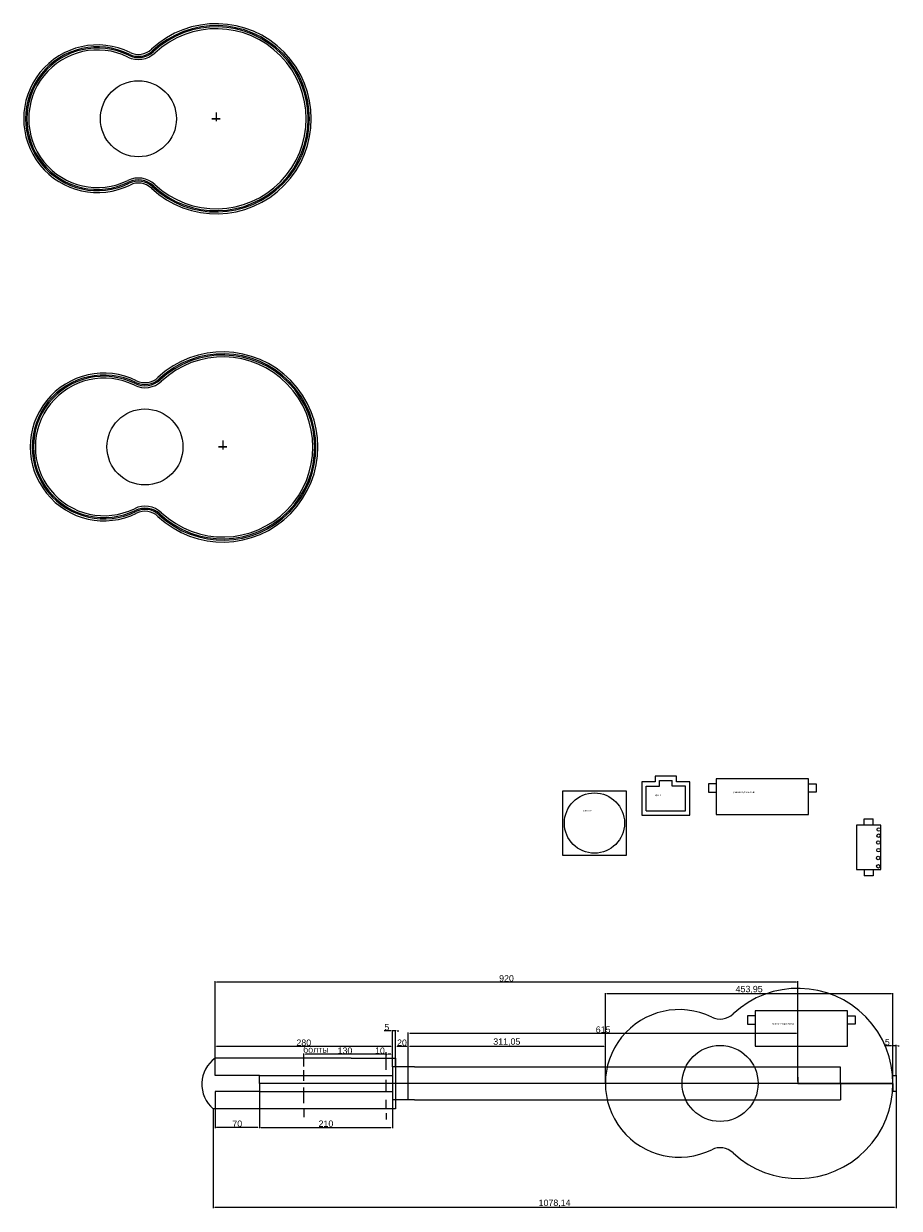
# Model space of a CAD drawing. Header units: millimetres. Extents: x 788 to 3573, y -887 to 1394.
# Tile 2 of 2: x 2191 to 3573, y -887 to 982. Entities that reach past the tile are written whole.
import ezdxf

# ---------------------------------------------------------------- set-up
doc = ezdxf.new("R2010")
doc.units = ezdxf.units.MM
doc.styles.get("Standard").update_dxf_attribs({"font": 'arial.ttf'})
doc.dimstyles.new('ISO-25', dxfattribs={"dimtxt": 2.5, "dimasz": 2.5, "dimexe": 1.25, "dimexo": 0.625, "dimtad": 1, "dimtxsty": 'Standard', "dimcen": 2.5, "dimadec": 0, "dimazin": 0, "dimtfac": 1, "dimtmove": 0, "dimatfit": 3, "dimfxl": 1, "dimarcsym": 0})

# ---------------------------------------------------------------- blocks, each defined once
blk = doc.blocks.new('*D44')
at = {"color": 0, "lineweight": -2}
for p, q in [((2797.7, -662.5), (2797.7, -630)), ((3106.3, -631.3), (2800.2, -631.3)), ((3108.8, -689.1), (3108.8, -630))]:
    blk.add_line(p, q, dxfattribs=at)
at = {"color": 0}
for points in [[(2800.2, -630.8), (2800.2, -631.7), (2797.7, -631.3)], [(3106.3, -630.8), (3106.3, -631.7), (3108.8, -631.3)]]:
    blk.add_solid(points, dxfattribs=at)
at = {"layer": 'Defpoints', "color": 0}
for p in [(2797.7, -631.3), (2797.7, -663.1), (3108.8, -689.7)]:
    blk.add_point(p, dxfattribs=at)
at = {"color": 0, "insert": (2953.2, -624.6), "char_height": 10, "attachment_point": 5}
blk.add_mtext('311,05', dxfattribs=at)
blk = doc.blocks.new('*D40')
at = {"color": 0, "lineweight": -2}
for p, q in [((2797.7, -662.5), (2797.7, -609.4)), ((2800.2, -610.6), (3410.2, -610.6)), ((3412.7, -686.6), (3412.7, -609.4))]:
    blk.add_line(p, q, dxfattribs=at)
at = {"color": 0}
for points in [[(2800.2, -610.2), (2800.2, -611), (2797.7, -610.6)], [(3410.2, -610.2), (3410.2, -611), (3412.7, -610.6)]]:
    blk.add_solid(points, dxfattribs=at)
at = {"layer": 'Defpoints', "color": 0}
for p in [(3412.7, -610.6), (2797.7, -663.1), (3412.7, -687.2)]:
    blk.add_point(p, dxfattribs=at)
at = {"color": 0, "insert": (3105.2, -604.9), "char_height": 10, "attachment_point": 5}
blk.add_mtext('615', dxfattribs=at)
blk = doc.blocks.new('*D41')
at = {"color": 0, "lineweight": -2}
for p, q in [((3567.7, -702.8), (3567.7, -886.8)), ((2489.6, -730.3), (2489.6, -886.8)), ((3565.2, -885.5), (2492.1, -885.5))]:
    blk.add_line(p, q, dxfattribs=at)
at = {"color": 0}
for points in [[(2492.1, -885.1), (2492.1, -885.9), (2489.6, -885.5)], [(3565.2, -885.1), (3565.2, -885.9), (3567.7, -885.5)]]:
    blk.add_solid(points, dxfattribs=at)
at = {"layer": 'Defpoints', "color": 0}
for p in [(3567.7, -702.2), (2489.6, -729.7), (2489.6, -885.5)]:
    blk.add_point(p, dxfattribs=at)
at = {"color": 0, "insert": (3028.6, -878.9), "char_height": 10, "attachment_point": 5}
blk.add_mtext('1078,14', dxfattribs=at)
blk = doc.blocks.new('*D42')
at = {"color": 0, "lineweight": -2}
for p, q in [((2777.7, -663.1), (2777.7, -630)), ((2795.2, -631.3), (2780.2, -631.3)), ((2797.7, -663.1), (2797.7, -630))]:
    blk.add_line(p, q, dxfattribs=at)
at = {"color": 0}
for points in [[(2780.2, -630.8), (2780.2, -631.7), (2777.7, -631.3)], [(2795.2, -630.8), (2795.2, -631.7), (2797.7, -631.3)]]:
    blk.add_solid(points, dxfattribs=at)
at = {"layer": 'Defpoints', "color": 0}
for p in [(2777.7, -631.3), (2777.7, -663.7), (2797.7, -663.7)]:
    blk.add_point(p, dxfattribs=at)
at = {"color": 0, "insert": (2787.7, -625.5), "char_height": 10, "attachment_point": 5}
blk.add_mtext('20', dxfattribs=at)
blk = doc.blocks.new('*D46')
at = {"color": 0, "lineweight": -2}
for p, q in [((2492.7, -649.1), (2492.7, -630)), ((2770.2, -631.3), (2495.2, -631.3)), ((2772.7, -649.1), (2772.7, -630))]:
    blk.add_line(p, q, dxfattribs=at)
at = {"color": 0}
for points in [[(2495.2, -630.8), (2495.2, -631.7), (2492.7, -631.3)], [(2770.2, -630.8), (2770.2, -631.7), (2772.7, -631.3)]]:
    blk.add_solid(points, dxfattribs=at)
at = {"layer": 'Defpoints', "color": 0}
for p in [(2492.7, -631.3), (2492.7, -649.7), (2772.7, -649.7)]:
    blk.add_point(p, dxfattribs=at)
at = {"color": 0, "insert": (2632.7, -625.5), "char_height": 10, "attachment_point": 5}
blk.add_mtext('280', dxfattribs=at)
blk = doc.blocks.new('*D47')
at = {"color": 0, "lineweight": -2}
for p, q in [((3560.2, -630.3), (3549.8, -630.3)), ((3562.7, -676.6), (3562.7, -629)), ((3567.7, -630.3), (3562.7, -630.3)), ((3567.7, -676), (3567.7, -629)), ((3570.2, -630.3), (3572.7, -630.3))]:
    blk.add_line(p, q, dxfattribs=at)
at = {"color": 0}
for points in [[(3560.2, -629.8), (3560.2, -630.7), (3562.7, -630.3)], [(3570.2, -629.8), (3570.2, -630.7), (3567.7, -630.3)]]:
    blk.add_solid(points, dxfattribs=at)
at = {"layer": 'Defpoints', "color": 0}
for p in [(3562.7, -630.3), (3562.7, -677.2), (3567.7, -676.6)]:
    blk.add_point(p, dxfattribs=at)
at = {"color": 0, "insert": (3553.8, -624.6), "char_height": 10, "attachment_point": 5}
blk.add_mtext('5', dxfattribs=at)
blk = doc.blocks.new('*D48')
at = {"color": 0, "lineweight": -2}
for p, q in [((3108.8, -689.1), (3108.8, -547.1)), ((3560.2, -548.3), (3111.3, -548.3)), ((3562.7, -689.1), (3562.7, -547.1))]:
    blk.add_line(p, q, dxfattribs=at)
at = {"color": 0}
for points in [[(3111.3, -547.9), (3111.3, -548.8), (3108.8, -548.3)], [(3560.2, -547.9), (3560.2, -548.8), (3562.7, -548.3)]]:
    blk.add_solid(points, dxfattribs=at)
at = {"layer": 'Defpoints', "color": 0}
for p in [(3108.8, -548.3), (3108.8, -689.7), (3562.7, -689.7)]:
    blk.add_point(p, dxfattribs=at)
at = {"color": 0, "insert": (3335.7, -541.7), "char_height": 10, "attachment_point": 5}
blk.add_mtext('453,95', dxfattribs=at)
blk = doc.blocks.new('*D43')
at = {"color": 0, "lineweight": -2}
for p, q in [((2492.7, -648.5), (2492.7, -528.5)), ((3410.2, -529.8), (2495.2, -529.8)), ((3412.7, -686), (3412.7, -528.5))]:
    blk.add_line(p, q, dxfattribs=at)
at = {"color": 0}
for points in [[(2495.2, -529.3), (2495.2, -530.2), (2492.7, -529.8)], [(3410.2, -529.3), (3410.2, -530.2), (3412.7, -529.8)]]:
    blk.add_solid(points, dxfattribs=at)
at = {"layer": 'Defpoints', "color": 0}
for p in [(2492.7, -529.8), (2492.7, -649.1), (3412.7, -686.6)]:
    blk.add_point(p, dxfattribs=at)
at = {"color": 0, "insert": (2952.7, -524), "char_height": 10, "attachment_point": 5}
blk.add_mtext('920', dxfattribs=at)
blk = doc.blocks.new('*D51')
at = {"color": 0, "lineweight": -2}
for p, q in [((2770.2, -606.8), (2759.8, -606.8)), ((2772.7, -648.5), (2772.7, -605.5)), ((2777.7, -606.8), (2772.7, -606.8)), ((2777.7, -649.1), (2777.7, -605.5)), ((2780.2, -606.8), (2782.7, -606.8))]:
    blk.add_line(p, q, dxfattribs=at)
at = {"color": 0}
for points in [[(2770.2, -606.4), (2770.2, -607.2), (2772.7, -606.8)], [(2780.2, -606.4), (2780.2, -607.2), (2777.7, -606.8)]]:
    blk.add_solid(points, dxfattribs=at)
at = {"layer": 'Defpoints', "color": 0}
for p in [(2772.7, -606.8), (2772.7, -649.1), (2777.7, -649.7)]:
    blk.add_point(p, dxfattribs=at)
at = {"color": 0, "insert": (2763.8, -601.1), "char_height": 10, "attachment_point": 5}
blk.add_mtext('5', dxfattribs=at)
blk = doc.blocks.new('*D52')
at = {"color": 0, "lineweight": -2}
for p, q in [((2492.7, -702.8), (2492.7, -760.2)), ((2562.7, -702.8), (2562.7, -760.2)), ((2560.2, -759), (2495.2, -759))]:
    blk.add_line(p, q, dxfattribs=at)
at = {"color": 0}
for points in [[(2495.2, -758.6), (2495.2, -759.4), (2492.7, -759)], [(2560.2, -758.6), (2560.2, -759.4), (2562.7, -759)]]:
    blk.add_solid(points, dxfattribs=at)
at = {"layer": 'Defpoints', "color": 0}
for p in [(2492.7, -702.2), (2562.7, -702.2), (2492.7, -759)]:
    blk.add_point(p, dxfattribs=at)
at = {"color": 0, "insert": (2527.7, -753.3), "char_height": 10, "attachment_point": 5}
blk.add_mtext('70', dxfattribs=at)
blk = doc.blocks.new('*D53')
at = {"color": 0, "lineweight": -2}
for p, q in [((2562.7, -703.5), (2562.7, -760.2)), ((2772.7, -702.8), (2772.7, -760.2)), ((2565.2, -759), (2770.2, -759))]:
    blk.add_line(p, q, dxfattribs=at)
at = {"color": 0}
for points in [[(2565.2, -758.6), (2565.2, -759.4), (2562.7, -759)], [(2770.2, -758.6), (2770.2, -759.4), (2772.7, -759)]]:
    blk.add_solid(points, dxfattribs=at)
at = {"layer": 'Defpoints', "color": 0}
for p in [(2562.7, -702.8), (2772.7, -702.2), (2772.7, -759)]:
    blk.add_point(p, dxfattribs=at)
at = {"color": 0, "insert": (2667.7, -753.3), "char_height": 10, "attachment_point": 5}
blk.add_mtext('210', dxfattribs=at)
blk = doc.blocks.new('*D54')
at = {"color": 0, "lineweight": -2}
for p, q in [((2762.7, -643.8), (2745.6, -643.8)), ((2762.7, -649.1), (2762.7, -642.5)), ((2770.2, -643.8), (2765.2, -643.8)), ((2772.7, -649.1), (2772.7, -642.5))]:
    blk.add_line(p, q, dxfattribs=at)
at = {"color": 0}
for points in [[(2765.2, -643.4), (2765.2, -644.2), (2762.7, -643.8)], [(2770.2, -643.4), (2770.2, -644.2), (2772.7, -643.8)]]:
    blk.add_solid(points, dxfattribs=at)
at = {"layer": 'Defpoints', "color": 0}
for p in [(2762.7, -643.8), (2762.7, -649.7), (2772.7, -649.7)]:
    blk.add_point(p, dxfattribs=at)
at = {"color": 0, "insert": (2752.9, -638.1), "char_height": 10, "attachment_point": 5}
blk.add_mtext('10', dxfattribs=at)
blk = doc.blocks.new('*D55')
at = {"color": 0, "lineweight": -2}
for p, q in [((2632.7, -643.2), (2632.7, -642.5)), ((2760.2, -643.8), (2635.2, -643.8)), ((2762.7, -643.2), (2762.7, -645))]:
    blk.add_line(p, q, dxfattribs=at)
at = {"color": 0}
for points in [[(2635.2, -643.4), (2635.2, -644.2), (2632.7, -643.8)], [(2760.2, -643.4), (2760.2, -644.2), (2762.7, -643.8)]]:
    blk.add_solid(points, dxfattribs=at)
at = {"layer": 'Defpoints', "color": 0}
for p in [(2632.7, -643.8), (2632.7, -643.8), (2762.7, -642.5)]:
    blk.add_point(p, dxfattribs=at)
at = {"color": 0, "insert": (2697.7, -638.1), "char_height": 10, "attachment_point": 5}
blk.add_mtext('130', dxfattribs=at)

msp = doc.modelspace()

# ---------------------------------------------------------------- linework, layer by layer
for p, q in [((2494.566, 842.405), (2494.566, 832.405)), ((2494.566, 832.405), (2487.848, 832.405)), ((2487.848, 832.405), (2494.566, 832.405)), ((2494.566, 832.405), (2500.737, 832.405)), ((2500.737, 832.405), (2494.566, 832.405)), ((2494.566, 832.405), (2494.566, 828.621)), ((2504.974, 324.53), (2504.974, 314.53)), ((2504.974, 314.53), (2498.256, 314.53)), ((2498.256, 314.53), (2504.974, 314.53)), ((2504.974, 314.53), (2511.145, 314.53)), ((2511.145, 314.53), (2504.974, 314.53)), ((2504.974, 314.53), (2504.974, 310.746)), ((3194.258, -204.694), (3187.258, -204.694)), ((3187.258, -204.694), (3187.258, -213.694)), ((3221.258, -204.694), (3194.258, -204.694)), ((3221.258, -211.694), (3221.258, -204.694)), ((3173.258, -213.694), (3166.258, -213.694)), ((3166.258, -213.694), (3166.258, -266.694)), ((3187.258, -213.694), (3173.258, -213.694)), ((3173.258, -259.694), (3173.258, -220.694)), ((3173.258, -220.694), (3194.258, -220.694)), ((3194.258, -220.694), (3194.258, -211.694)), ((3194.258, -211.694), (3214.258, -211.694)), ((3214.258, -220.694), (3214.258, -211.694)), ((3235.258, -220.694), (3214.258, -220.694)), ((3221.258, -213.694), (3221.258, -211.694)), ((3242.258, -213.694), (3221.258, -213.694)), ((3235.258, -259.694), (3235.258, -220.694)), ((3242.258, -220.694), (3242.258, -213.694)), ((3242.258, -266.694), (3242.258, -220.694)), ((3283.594, -217.241), (3271.594, -217.241)), ((3271.594, -217.241), (3271.594, -230.241)), ((3429.594, -209.241), (3283.594, -209.241)), ((3283.594, -209.241), (3283.594, -265.241)), ((3429.594, -265.241), (3429.594, -209.241)), ((3429.594, -217.241), (3441.594, -217.241)), ((3441.594, -217.241), (3441.594, -230.241)), ((3141.993, -228.406), (3040.993, -228.406)), ((3040.993, -228.406), (3040.993, -329.406)), ((3141.993, -329.406), (3141.993, -228.406)), ((3271.594, -230.241), (3283.594, -230.241)), ((3441.594, -230.241), (3429.594, -230.241)), ((3173.258, -259.694), (3235.258, -259.694)), ((3166.258, -266.694), (3235.258, -266.694)), ((3235.258, -266.694), (3242.258, -266.694)), ((3283.594, -265.241), (3429.594, -265.241)), ((3517.306, -282.194), (3517.306, -272.194)), ((3517.306, -272.194), (3531.306, -272.194)), ((3531.306, -282.194), (3531.306, -272.194)), ((3505.306, -282.194), (3505.306, -352.194)), ((3543.306, -282.194), (3505.306, -282.194)), ((3543.306, -352.194), (3543.306, -282.194)), ((3040.993, -329.406), (3141.993, -329.406)), ((3505.306, -352.194), (3543.306, -352.194)), ((3517.306, -352.194), (3517.306, -362.194)), ((3531.306, -352.194), (3531.306, -362.194)), ((3531.306, -362.194), (3517.306, -362.194)), ((3490.943, -574.978), (3344.943, -574.978)), ((3344.943, -574.978), (3344.943, -630.978)), ((3490.943, -630.978), (3490.943, -574.978)), ((3344.943, -582.978), (3332.943, -582.978)), ((3332.943, -582.978), (3332.943, -595.978)), ((3332.943, -595.978), (3344.943, -595.978)), ((3490.943, -582.978), (3502.943, -582.978)), ((3502.943, -595.978), (3490.943, -595.978)), ((3502.943, -582.978), (3502.943, -595.978)), ((3344.943, -630.978), (3490.943, -630.978)), ((2707.719, -649.715), (2492.719, -649.715)), ((2492.719, -677.215), (2492.719, -649.715)), ((2632.719, -663.164), (2632.719, -643.796)), ((2707.719, -649.715), (2772.719, -649.715)), ((2762.719, -656.349), (2762.719, -640.568)), ((2772.719, -663.715), (2772.719, -649.715)), ((2772.719, -649.715), (2777.719, -649.715)), ((2777.719, -649.715), (2777.719, -729.715)), ((2632.719, -685.401), (2632.719, -668.902)), ((2762.719, -668.185), (2762.719, -656.349)), ((2807.719, -663.715), (2772.719, -663.715)), ((2772.719, -663.715), (2772.719, -715.715)), ((2797.719, -715.715), (2797.719, -663.715)), ((2807.719, -663.715), (3111.709, -663.715)), ((3111.709, -663.715), (3479.096, -663.715)), ((3479.096, -663.715), (3480.091, -715.715)), ((2562.719, -677.215), (2492.719, -677.215)), ((2562.719, -689.715), (2562.719, -677.215)), ((2562.719, -677.215), (2772.719, -677.215)), ((3562.719, -689.715), (2562.719, -689.715)), ((2562.719, -689.715), (2562.719, -702.215)), ((2762.719, -702.215), (2762.719, -683.966)), ((3412.719, -679.715), (3412.719, -689.715)), ((3412.719, -689.715), (3562.719, -689.715)), ((3562.719, -677.215), (3562.198, -677.215)), ((3562.719, -677.215), (3567.719, -677.215)), ((3562.719, -689.715), (3562.719, -689.715)), ((3562.719, -689.715), (3562.719, -702.215)), ((3567.719, -676.59), (3567.719, -702.215)), ((2562.719, -702.215), (2492.719, -702.215)), ((2492.719, -702.215), (2492.719, -729.715)), ((2562.719, -702.215), (2772.719, -702.215)), ((2632.719, -720.909), (2632.719, -696.161)), ((3562.719, -702.215), (3562.198, -702.215)), ((3567.719, -702.215), (3562.719, -702.215)), ((2762.719, -729.715), (2762.719, -715.529)), ((2807.719, -715.715), (2772.719, -715.715)), ((2772.719, -715.715), (2772.719, -729.715)), ((2807.719, -715.715), (3111.709, -715.715)), ((3111.709, -715.715), (3480.091, -715.715)), ((2707.719, -729.715), (2489.581, -729.715)), ((2632.719, -729.715), (2632.719, -742.787)), ((2772.719, -729.715), (2707.719, -729.715)), ((2762.719, -736.69), (2762.719, -746.374)), ((2777.719, -729.715), (2772.719, -729.715))]:
    msp.add_line(p, q)
for centre, radius in [((2371.666, 832.405), 60), ((2382.074, 314.53), 60), ((3091.493, -278.906), 47.5), ((3540.219, -298.825), 2.776), ((3540.373, -289.069), 2.776), ((3539.564, -309.618), 2.776), ((3539.237, -334.145), 2.776), ((3539.892, -321.718), 2.776), ((3539.63, -347.163), 2.776), ((3289.82, -689.715), 60)]:
    msp.add_circle(centre, radius)
for centre, radius, start, end in [((2494.566, 832.405), 150, 226.938985, 133.061015), ((2494.566, 832.405), 147, 226.938985, 133.061015), ((2494.566, 832.405), 145, 226.938985, 133.061015), ((2494.566, 832.405), 142, 226.938985, 133.061015), ((2307.116, 832.405), 116.5, 63.857205, 296.142795), ((2307.116, 832.405), 113.5, 63.857205, 296.142795), ((2307.116, 832.405), 111.5, 63.857205, 296.142795), ((2307.116, 832.405), 108.5, 63.857205, 296.142795), ((2371.666, 963.918), 38, 243.857205, 313.061015), ((2371.666, 963.918), 35, 243.857205, 313.061015), ((2371.666, 963.918), 33, 243.857205, 313.061015), ((2371.666, 963.918), 30, 243.857205, 313.061015), ((2371.666, 700.892), 38, 46.938985, 116.142795), ((2371.666, 700.892), 35, 46.938985, 116.142795), ((2371.666, 700.892), 33, 46.938985, 116.142795), ((2371.666, 700.892), 30, 46.938985, 116.142795), ((2504.974, 314.53), 150, 226.938985, 133.061015), ((2504.974, 314.53), 147, 226.938985, 133.061015), ((2504.974, 314.53), 145, 226.938985, 133.061015), ((2504.974, 314.53), 142, 226.938985, 133.061015), ((2317.525, 314.53), 116.5, 63.857205, 296.142795), ((2317.525, 314.53), 113.5, 63.857205, 296.142795), ((2317.525, 314.53), 111.5, 63.857205, 296.142795), ((2317.525, 314.53), 108.5, 63.857205, 296.142795), ((2382.074, 446.043), 38, 243.857205, 313.061015), ((2382.074, 446.043), 35, 243.857205, 313.061015), ((2382.074, 446.043), 33, 243.857205, 313.061015), ((2382.074, 446.043), 30, 243.857205, 313.061015), ((2382.074, 183.017), 38, 46.938985, 116.142795), ((2382.074, 183.017), 35, 46.938985, 116.142795), ((2382.074, 183.017), 33, 46.938985, 116.142795), ((2382.074, 183.017), 30, 46.938985, 116.142795), ((3412.719, -689.715), 150, 226.938985, 133.061015), ((3225.27, -689.715), 116.5, 63.857205, 296.142795), ((3289.82, -558.203), 30, 243.857205, 313.061015), ((2523.043, -690.967), 51.198, 126.319481, 229.186737), ((3289.82, -821.228), 30, 46.938985, 116.142795)]:
    msp.add_arc(centre, radius, start, end)

# ---------------------------------------------------------------- texts
at = {"attachment_point": 1}
for s, insert, char_height, width in [('крона', (3187.6, -233.687), 2.5, 20.7551), ('усилок глубина 50мм', (3310.262, -228.734), 2.5, 70.26594), ('динамик', (3073.155, -258.036), 2.5, 28.39449), ('усилок глубина 50мм', (3371.611, -594.472), 2.5, 70.26594), ('болты', (2631.712, -631.258), 10, 39.926)]:
    msp.add_mtext(s, dxfattribs=dict(at, insert=insert, char_height=char_height, width=width))

# ---------------------------------------------------------------- dimensions: what is measured, and where the dimension line sits
for base, p1, p2, picture, middle in [((2492.719, -529.752), (3412.719, -686.59), (2492.719, -649.09), '*D43', (2952.719, -524.021)), ((3108.77, -548.344), (3562.719, -689.715), (3108.77, -689.715), '*D48', (3335.745, -541.709)), ((2772.719, -606.774), (2777.719, -649.715), (2772.719, -649.09), '*D51', (2763.779, -601.064)), ((3412.719, -610.627), (2797.719, -663.09), (3412.719, -687.215), '*D40', (3105.219, -604.896)), ((2492.719, -631.258), (2772.719, -649.715), (2492.719, -649.715), '*D46', (2632.719, -625.527)), ((2632.719, -643.796), (2762.719, -642.546), (2632.719, -643.796), '*D55', (2697.719, -638.062)), ((2762.719, -643.796), (2772.719, -649.715), (2762.719, -649.715), '*D54', (2752.92, -638.065)), ((2777.719, -631.258), (2797.719, -663.715), (2777.719, -663.715), '*D42', (2787.719, -625.527)), ((2797.719, -631.258), (3108.77, -689.715), (2797.719, -663.09), '*D44', (2953.245, -624.623)), ((3562.719, -630.264), (3567.719, -676.59), (3562.719, -677.215), '*D47', (3553.779, -624.554)), ((2489.581, -885.514), (3567.719, -702.215), (2489.581, -729.715), '*D41', (3028.65, -878.879)), ((2492.719, -758.981), (2562.719, -702.215), (2492.719, -702.215), '*D52', (2527.719, -753.251)), ((2772.719, -758.981), (2562.719, -702.84), (2772.719, -702.215), '*D53', (2667.719, -753.251))]:
    dim = msp.add_linear_dim(base=base, p1=p1, p2=p2, dimstyle='ISO-25', override={"dimtxt": 10})
    dim.commit()
    dim.dimension.update_dxf_attribs({"geometry": picture, "text_midpoint": middle})

doc.saveas('drawing.dxf')
